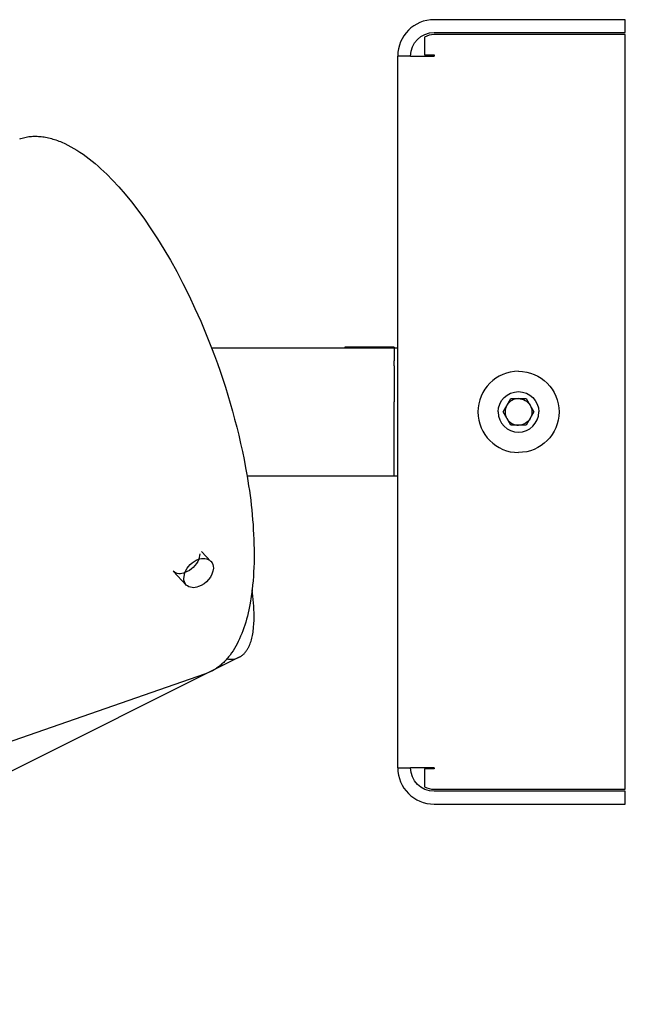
# Model space of a CAD drawing. Extents: x 0 to 534, y 0 to 292.
# Tile 15 of 15: x 477 to 534, y 0 to 92. Entities that reach past the tile are written whole.
import ezdxf

# ---------------------------------------------------------------- set-up
doc = ezdxf.new("R2010")
doc.units = 0
doc.header["$MEASUREMENT"] = 0
doc.layers.add('MAKE2D$VISIBILE$CURVE', color=7, linetype='CONTINUOUS')

msp = doc.modelspace()

# ---------------------------------------------------------------- linework, layer by layer
at = {"layer": 'MAKE2D$VISIBILE$CURVE', "color": 7}
for p, q in [((534.014, 92.312), (516.114, 92.312)), ((534.014, 91.112), (534.014, 92.312)), ((515.214, 90.685), (515.214, 89.012)), ((516.114, 91.112), (534.014, 91.112)), ((534.014, 90.912), (516.114, 90.912)), ((534.014, 20.312), (534.014, 90.912)), ((512.714, 61.612), (512.714, 88.912)), ((513.914, 88.912), (512.714, 88.912)), ((513.914, 88.912), (516.114, 88.912)), ((515.214, 89.012), (516.114, 89.012)), ((516.114, 89.012), (516.114, 88.912)), ((477.319, 81.166), (477.438, 81.205)), ((477.438, 81.205), (477.559, 81.241)), ((477.559, 81.241), (477.68, 81.273)), ((477.68, 81.273), (477.802, 81.302)), ((477.802, 81.302), (477.926, 81.327)), ((477.926, 81.327), (478.05, 81.349)), ((478.05, 81.349), (478.176, 81.367)), ((478.176, 81.367), (478.302, 81.382)), ((478.302, 81.382), (478.429, 81.393)), ((478.429, 81.393), (478.558, 81.4)), ((478.558, 81.4), (478.687, 81.405)), ((478.687, 81.405), (478.817, 81.405)), ((478.817, 81.405), (478.948, 81.402)), ((478.948, 81.402), (479.079, 81.396)), ((479.079, 81.396), (479.212, 81.386)), ((479.212, 81.386), (479.345, 81.373)), ((479.345, 81.373), (479.479, 81.357)), ((479.479, 81.357), (479.613, 81.337)), ((479.613, 81.337), (479.749, 81.313)), ((479.749, 81.313), (479.884, 81.287)), ((479.884, 81.287), (480.021, 81.257)), ((480.021, 81.257), (480.158, 81.223)), ((480.158, 81.223), (480.295, 81.187)), ((480.295, 81.187), (480.433, 81.147)), ((480.433, 81.147), (480.572, 81.104)), ((480.572, 81.104), (480.71, 81.057)), ((480.71, 81.057), (480.85, 81.008)), ((480.85, 81.008), (480.989, 80.955)), ((480.989, 80.955), (481.129, 80.9)), ((481.129, 80.9), (481.269, 80.841)), ((481.269, 80.841), (481.551, 80.714)), ((481.551, 80.714), (481.833, 80.576)), ((481.833, 80.576), (482.115, 80.426)), ((482.115, 80.426), (482.399, 80.265)), ((482.399, 80.265), (482.682, 80.093)), ((482.682, 80.093), (482.965, 79.91)), ((482.965, 79.91), (483.248, 79.717)), ((483.248, 79.717), (483.53, 79.514)), ((483.53, 79.514), (483.812, 79.301)), ((483.812, 79.301), (484.093, 79.079)), ((484.093, 79.079), (484.372, 78.848)), ((484.372, 78.848), (484.651, 78.609)), ((484.651, 78.609), (484.927, 78.361)), ((484.927, 78.361), (485.203, 78.106)), ((485.203, 78.106), (485.476, 77.844)), ((485.476, 77.844), (486.017, 77.297)), ((486.017, 77.297), (486.6, 76.67)), ((486.6, 76.67), (487.191, 75.99)), ((487.191, 75.99), (487.79, 75.259)), ((487.79, 75.259), (488.394, 74.476)), ((488.394, 74.476), (489.003, 73.641)), ((489.003, 73.641), (489.612, 72.756)), ((489.612, 72.756), (490.221, 71.821)), ((490.221, 71.821), (490.828, 70.839)), ((490.828, 70.839), (491.428, 69.811)), ((491.428, 69.811), (492.021, 68.741)), ((492.021, 68.741), (492.604, 67.63)), ((492.604, 67.63), (493.174, 66.483)), ((493.174, 66.483), (493.729, 65.304)), ((493.729, 65.304), (494.267, 64.096)), ((494.267, 64.096), (494.784, 62.863)), ((494.784, 62.863), (495.28, 61.612)), ((495.28, 61.612), (507.764, 61.612)), ((507.764, 61.683), (507.764, 61.612)), ((512.364, 61.683), (507.764, 61.683)), ((507.764, 61.612), (512.364, 61.612)), ((512.364, 61.683), (512.364, 61.612)), ((512.364, 61.612), (512.364, 60.403)), ((512.364, 61.612), (512.714, 61.612)), ((512.714, 49.612), (512.714, 61.612)), ((512.364, 59.933), (512.364, 60.403)), ((512.364, 59.933), (512.364, 56.567)), ((512.364, 49.612), (512.364, 56.567)), ((522.571, 55.612), (523.293, 56.862)), ((523.293, 56.862), (524.014, 56.862)), ((524.014, 56.862), (524.014, 56.862)), ((524.014, 56.862), (524.736, 56.862)), ((524.736, 56.862), (525.458, 55.612)), ((523.293, 54.362), (522.571, 55.612)), ((525.458, 55.612), (524.736, 54.362)), ((524.014, 54.362), (523.293, 54.362)), ((524.736, 54.362), (524.014, 54.362)), ((512.364, 49.612), (498.606, 49.612)), ((512.714, 49.612), (512.364, 49.612)), ((512.714, 22.312), (512.714, 49.612)), ((494.334, 42.554), (495.218, 41.632)), ((494.185, 42.323), (494.091, 41.834)), ((494.982, 41.804), (495.036, 41.822)), ((492.909, 39.417), (491.674, 40.704)), ((492.685, 40.035), (492.789, 40.57)), ((499.081, 38.981), (498.995, 38.338)), ((498.995, 38.338), (498.892, 37.711)), ((498.771, 37.101), (498.704, 36.804)), ((498.892, 37.711), (498.771, 37.101)), ((498.475, 35.941), (498.39, 35.665)), ((498.556, 36.223), (498.475, 35.941)), ((498.632, 36.511), (498.556, 36.223)), ((498.704, 36.804), (498.632, 36.511)), ((499.247, 35.797), (499.262, 36.137)), ((499.262, 36.137), (499.267, 36.488)), ((498.206, 35.13), (498.107, 34.872)), ((498.3, 35.395), (498.206, 35.13)), ((498.39, 35.665), (498.3, 35.395)), ((499.165, 35.003), (499.187, 35.155)), ((499.187, 35.155), (499.206, 35.311)), ((499.206, 35.311), (499.223, 35.47)), ((499.223, 35.47), (499.247, 35.797)), ((497.784, 34.138), (497.667, 33.907)), ((497.896, 34.376), (497.784, 34.138)), ((498.004, 34.621), (497.896, 34.376)), ((498.107, 34.872), (498.004, 34.621)), ((498.936, 34.04), (498.977, 34.166)), ((498.977, 34.166), (499.015, 34.295)), ((499.015, 34.295), (499.051, 34.429)), ((499.051, 34.429), (499.084, 34.567)), ((499.084, 34.567), (499.114, 34.708)), ((499.114, 34.708), (499.141, 34.854)), ((499.141, 34.854), (499.165, 35.003)), ((497.289, 33.259), (497.154, 33.059)), ((497.419, 33.468), (497.289, 33.259)), ((497.545, 33.684), (497.419, 33.468)), ((497.667, 33.907), (497.545, 33.684)), ((498.465, 33.151), (498.498, 33.194)), ((498.498, 33.194), (498.531, 33.238)), ((498.531, 33.238), (498.564, 33.283)), ((498.564, 33.283), (498.595, 33.33)), ((498.595, 33.33), (498.626, 33.377)), ((498.626, 33.377), (498.656, 33.426)), ((498.656, 33.426), (498.685, 33.476)), ((498.685, 33.476), (498.713, 33.528)), ((498.713, 33.528), (498.741, 33.58)), ((498.741, 33.58), (498.768, 33.634)), ((498.768, 33.634), (498.794, 33.689)), ((498.794, 33.689), (498.819, 33.744)), ((498.819, 33.744), (498.844, 33.801)), ((498.844, 33.801), (498.891, 33.919)), ((498.891, 33.919), (498.936, 34.04)), ((497.868, 32.66), (432.916, 0.184)), ((496.495, 32.258), (496.417, 32.179)), ((496.573, 32.338), (496.495, 32.258)), ((496.649, 32.421), (496.573, 32.338)), ((496.724, 32.506), (496.649, 32.421)), ((496.799, 32.593), (496.724, 32.506)), ((496.872, 32.682), (496.799, 32.593)), ((496.944, 32.773), (496.872, 32.682)), ((497.015, 32.866), (496.944, 32.773)), ((497.154, 33.059), (497.015, 32.866)), ((497.868, 32.66), (497.913, 32.684)), ((497.913, 32.684), (497.958, 32.709)), ((497.958, 32.709), (498.001, 32.735)), ((498.001, 32.735), (498.044, 32.762)), ((498.044, 32.762), (498.086, 32.791)), ((498.086, 32.791), (498.127, 32.821)), ((498.127, 32.821), (498.168, 32.853)), ((498.168, 32.853), (498.208, 32.885)), ((498.208, 32.885), (498.247, 32.919)), ((498.247, 32.919), (498.285, 32.955)), ((498.285, 32.955), (498.322, 32.991)), ((498.322, 32.991), (498.359, 33.029)), ((498.359, 33.029), (498.395, 33.068)), ((498.395, 33.068), (498.43, 33.109)), ((498.43, 33.109), (498.465, 33.151)), ((495.667, 31.572), (495.579, 31.516)), ((495.754, 31.631), (495.667, 31.572)), ((495.841, 31.691), (495.754, 31.631)), ((495.926, 31.755), (495.841, 31.691)), ((496.01, 31.82), (495.926, 31.755)), ((496.093, 31.887), (496.01, 31.82)), ((496.176, 31.957), (496.093, 31.887)), ((496.257, 32.029), (496.176, 31.957)), ((496.338, 32.103), (496.257, 32.029)), ((496.417, 32.179), (496.338, 32.103)), ((494.715, 31.102), (429.763, 8.533)), ((512.714, 22.312), (513.914, 22.312)), ((516.114, 22.312), (513.914, 22.312)), ((515.214, 22.212), (515.214, 20.538)), ((516.114, 22.212), (515.214, 22.212)), ((516.114, 22.312), (516.114, 22.212)), ((516.114, 20.312), (534.014, 20.312)), ((534.014, 20.112), (516.114, 20.112)), ((534.014, 18.912), (534.014, 20.112)), ((516.114, 18.912), (534.014, 18.912))]:
    msp.add_line(p, q, dxfattribs=at)
for centre, radius, start, end in [((516.114, 88.912), 3.4, 90, 180), ((516.114, 89.012), 1.9, 90, 118.27371), ((524.014, 55.612), 3.8, 90, 180), ((524.014, 55.612), 1.25, 150, 210), ((524.014, 55.612), 1.25, 90.00003, 150), ((524.014, 55.612), 3.8, 180, 270), ((524.014, 55.612), 1.9, 180, 0), ((524.014, 55.612), 1.25, 210, 270), ((480.487, 36.338), 18.781, 0.45592, 8.08773), ((497.031, 34.431), 1.958, 260.7743, 295.3056), ((516.114, 22.312), 3.4, 180, 270), ((516.114, 22.212), 1.9, 241.72629, 270)]:
    msp.add_arc(centre, radius, start, end, dxfattribs=at)
at = {"layer": 'MAKE2D$VISIBILE$CURVE', "color": 7, "extrusion": (0, 0, -1)}
for centre, radius, start, end in [((-516.114, 88.912), 2.2, 0, 90), ((-436.082, 38.741), 63.462, 158.87623, 170.13696), ((-524.014, 55.612), 3.8, 90, 180), ((-524.014, 55.612), 1.9, 360, 180), ((-524.014, 55.612), 1.25, 90.00003, 150), ((-524.014, 55.612), 1.25, 150, 210), ((-524.014, 55.612), 3.8, 180, 270), ((-524.014, 55.612), 1.25, 210, 270), ((-455.247, 42.006), 44.021, 170.05074, 179.58826), ((-494.815, 39.789), 2.171, 21.08373, 69.28218), ((-491.978, 42.708), 2.286, 202.45687, 249.12435), ((-494.487, 40.818), 1.094, 66.2623, 131.94076), ((-494.56, 41.023), 0.897, 137.20854, 181.56601), ((-470.924, 42.226), 28.343, 179.8048, 186.57417), ((-492.335, 41.494), 1.029, 243.59678, 309.95418), ((-493.399, 41.231), 2.07, 186.44883, 251.77393), ((-493.557, 40.001), 0.872, 317.97339, 2.26542), ((-493.596, 40.225), 1.061, 244.89106, 310.39222), ((-493.298, 35.167), 4.305, 237.99837, 250.78885), ((-516.114, 22.312), 2.2, 270, 360)]:
    msp.add_arc(centre, radius, start, end, dxfattribs=at)

doc.saveas('drawing.dxf')
